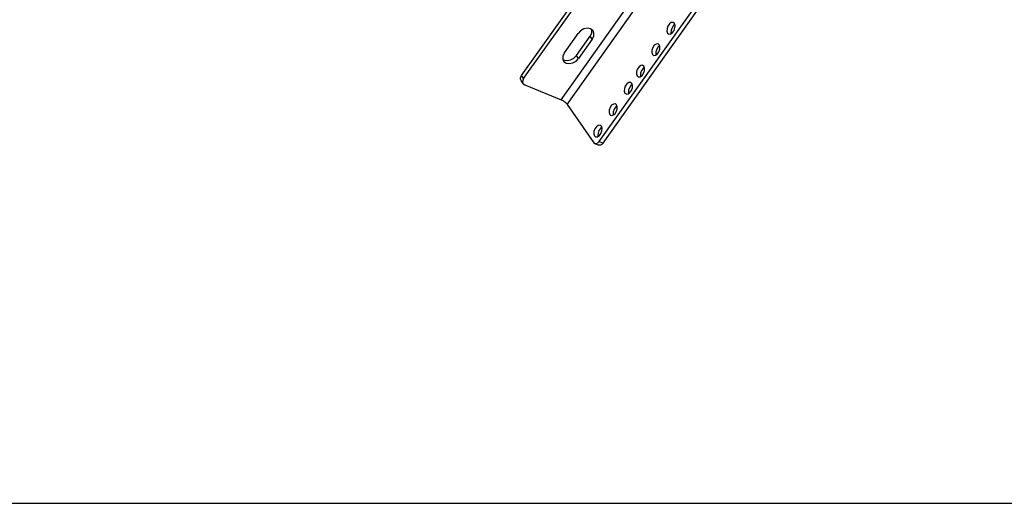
# Model space of a CAD drawing. Header units: inches. Extents: x 0 to 94.4, y 0 to 61.1.
# Tile 3 of 8: x 49.9 to 72.3, y 0 to 11. Entities that reach past the tile are written whole.
import ezdxf

# ---------------------------------------------------------------- set-up
doc = ezdxf.new("R2010")
doc.units = ezdxf.units.IN
doc.header["$LTSCALE"] = 5.194444
doc.header["$MEASUREMENT"] = 0
doc.layers.get('0').update_dxf_attribs({"linetype": 'CONTINUOUS'})

msp = doc.modelspace()

# ---------------------------------------------------------------- linework, layer by layer
at = {"color": 3, "linetype": 'CONTINUOUS'}
for p, q in [((61.3149, 9.7368), (88.3195, 47.7868)), ((63.1722, 8.2021), (90.1796, 46.256)), ((64.7736, 10.8776), (64.739, 10.8287)), ((64.8034, 10.8984), (64.7736, 10.8776)), ((62.5657, 10.1953), (62.8776, 10.6348)), ((62.8776, 10.6348), (62.9117, 10.7051)), ((64.4274, 10.3896), (64.3927, 10.3408)), ((64.4571, 10.4105), (64.4274, 10.3896)), ((62.2548, 10.1114), (62.2829, 10.091)), ((62.2829, 10.091), (62.354, 10.0786)), ((62.5071, 10.135), (62.5657, 10.1953)), ((64.0811, 9.9017), (64.0464, 9.8529)), ((64.1108, 9.9226), (64.0811, 9.9017)), ((61.2946, 9.695), (61.3149, 9.7368)), ((63.804, 9.5114), (63.7694, 9.4626)), ((63.8338, 9.5323), (63.804, 9.5114)), ((63.4578, 9.0235), (63.4231, 8.9746)), ((63.4875, 9.0443), (63.4578, 9.0235)), ((63.1115, 8.5355), (63.0768, 8.4867)), ((63.1412, 8.5564), (63.1115, 8.5355))]:
    msp.add_line(p, q, dxfattribs=at)
at = {"color": 7, "linetype": 'CONTINUOUS'}
for p, q in [((61.3625, 9.6685), (88.3671, 47.7185)), ((62.2158, 9.1879), (89.3645, 47.4409)), ((62.356, 9.0817), (89.5046, 47.3347)), ((63.0797, 8.24), (90.0871, 46.2939)), ((62.9635, 10.7065), (62.9426, 10.7578)), ((64.7508, 10.7169), (64.7854, 10.7658)), ((64.7938, 10.9259), (64.769, 10.9463)), ((62.2898, 10.2595), (62.6017, 10.699)), ((62.9252, 10.5665), (62.6133, 10.127)), ((62.9252, 10.5665), (62.8776, 10.6348)), ((64.6381, 10.7065), (64.6629, 10.6861)), ((64.4475, 10.438), (64.4227, 10.4584)), ((62.2898, 10.2595), (62.2558, 10.1892)), ((62.6133, 10.127), (62.5657, 10.1953)), ((64.2918, 10.2186), (64.3166, 10.1982)), ((64.4045, 10.229), (64.4391, 10.2778)), ((64.1012, 9.95), (64.0764, 9.9704)), ((61.3625, 9.6685), (61.3149, 9.7368)), ((63.9455, 9.7307), (63.9703, 9.7103)), ((64.0582, 9.7411), (64.0928, 9.7899)), ((61.352, 9.5547), (61.3045, 9.6231)), ((61.3397, 9.5852), (61.3521, 9.5547)), ((61.3867, 9.5276), (62.2158, 9.1879)), ((63.8242, 9.5597), (63.7994, 9.5801)), ((63.6685, 9.3403), (63.6933, 9.32)), ((63.7812, 9.3508), (63.8158, 9.3996)), ((62.356, 9.0817), (62.9628, 8.2107)), ((63.4779, 9.0718), (63.4531, 9.0922)), ((63.3222, 8.8524), (63.347, 8.832)), ((63.4349, 8.8629), (63.4695, 8.9117)), ((63.1316, 8.5839), (63.1068, 8.6043)), ((62.9759, 8.3645), (63.0007, 8.3441)), ((63.0886, 8.3749), (63.1232, 8.4237)), ((62.9628, 8.2107), (62.9848, 8.1926)), ((62.9847, 8.1926), (63.0773, 8.1547)), ((63.0496, 8.2078), (63.0797, 8.24)), ((63.0797, 8.24), (63.1722, 8.2021)), ((0, 0), (94.4444, 0))]:
    msp.add_line(p, q, dxfattribs=at)
for points in [[(62.8845, 10.8033), (62.8134, 10.8157), (62.7347, 10.8002), (62.6604, 10.7592), (62.6017, 10.699)], [(62.9426, 10.7578), (62.9372, 10.765), (62.8845, 10.8033)], [(64.769, 10.9463), (64.7629, 10.9483), (64.7226, 10.9446), (64.6811, 10.9155), (64.6465, 10.8666), (64.6256, 10.8078), (64.6226, 10.7507), (64.6381, 10.7065)], [(64.7854, 10.7658), (64.8063, 10.8246), (64.8093, 10.8817), (64.7938, 10.9259)], [(62.9252, 10.5665), (62.9592, 10.6368), (62.9635, 10.7065)], [(64.6629, 10.6861), (64.669, 10.6841), (64.7092, 10.6878), (64.7508, 10.7169)], [(64.4227, 10.4584), (64.4166, 10.4604), (64.3764, 10.4567), (64.3348, 10.4275), (64.3002, 10.3787), (64.2793, 10.3199), (64.2763, 10.2628), (64.2918, 10.2186)], [(64.4391, 10.2778), (64.46, 10.3366), (64.463, 10.3938), (64.4475, 10.438)], [(62.2558, 10.1892), (62.2516, 10.1195), (62.2724, 10.0682)], [(62.3305, 10.0227), (62.4016, 10.0103), (62.4803, 10.0258), (62.5547, 10.0667), (62.6133, 10.127)], [(64.3166, 10.1982), (64.3227, 10.1962), (64.3629, 10.1999), (64.4045, 10.229)], [(62.2724, 10.0682), (62.2778, 10.061), (62.3305, 10.0227)], [(64.0764, 9.9704), (64.0703, 9.9725), (64.0301, 9.9688), (63.9885, 9.9396), (63.9539, 9.8908), (63.933, 9.832), (63.93, 9.7749), (63.9455, 9.7307)], [(64.0928, 9.7899), (64.1137, 9.8487), (64.1167, 9.9059), (64.1012, 9.95)], [(61.3625, 9.6685), (61.3422, 9.6266), (61.3397, 9.5852)], [(63.9703, 9.7103), (63.9764, 9.7082), (64.0166, 9.712), (64.0582, 9.7411)], [(61.3521, 9.5547), (61.3553, 9.5504), (61.3867, 9.5276)], [(63.7994, 9.5801), (63.7933, 9.5822), (63.753, 9.5784), (63.7115, 9.5493), (63.6769, 9.5005), (63.656, 9.4417), (63.653, 9.3845), (63.6685, 9.3403)], [(63.8158, 9.3996), (63.8367, 9.4584), (63.8397, 9.5155), (63.8242, 9.5597)], [(62.356, 9.0817), (62.3463, 9.0942), (62.3341, 9.1074), (62.3198, 9.121), (62.3037, 9.1345), (62.2865, 9.1476), (62.2685, 9.1598), (62.2504, 9.1709), (62.2326, 9.1803), (62.2158, 9.1879)], [(63.6933, 9.32), (63.6994, 9.3179), (63.7396, 9.3216), (63.7812, 9.3508)], [(63.4531, 9.0922), (63.447, 9.0942), (63.4068, 9.0905), (63.3652, 9.0614), (63.3306, 9.0126), (63.3097, 8.9537), (63.3067, 8.8966), (63.3222, 8.8524)], [(63.4695, 8.9117), (63.4904, 8.9705), (63.4934, 9.0276), (63.4779, 9.0718)], [(63.347, 8.832), (63.3531, 8.83), (63.3933, 8.8337), (63.4349, 8.8629)], [(63.1068, 8.6043), (63.1007, 8.6063), (63.0605, 8.6026), (63.0189, 8.5734), (62.9843, 8.5246), (62.9634, 8.4658), (62.9604, 8.4087), (62.9759, 8.3645)], [(63.1232, 8.4237), (63.1441, 8.4825), (63.1471, 8.5397), (63.1316, 8.5839)], [(63.0007, 8.3441), (63.0068, 8.3421), (63.047, 8.3458), (63.0886, 8.3749)], [(62.9848, 8.1926), (63.0168, 8.191), (63.0496, 8.2078)]]:
    msp.add_lwpolyline(points, dxfattribs=at)
at = {"color": 3, "linetype": 'CONTINUOUS'}
for points in [[(62.9117, 10.7051), (62.9159, 10.7748), (62.9126, 10.7829)], [(64.739, 10.8287), (64.7181, 10.7699), (64.7151, 10.7128), (64.721, 10.6961)], [(64.3927, 10.3408), (64.3718, 10.282), (64.3688, 10.2249), (64.3747, 10.2081)], [(62.354, 10.0786), (62.4327, 10.0941), (62.5071, 10.135)], [(61.3045, 9.623), (61.2921, 9.6535), (61.2946, 9.695)], [(64.0464, 9.8529), (64.0255, 9.7941), (64.0226, 9.7369), (64.0284, 9.7202)], [(63.7694, 9.4626), (63.7485, 9.4038), (63.7455, 9.3466), (63.7514, 9.3299)], [(63.4231, 8.9746), (63.4022, 8.9158), (63.3992, 8.8587), (63.4051, 8.842)], [(63.0768, 8.4867), (63.0559, 8.4279), (63.053, 8.3708), (63.0588, 8.354)], [(63.1722, 8.2021), (63.1421, 8.1699), (63.1093, 8.1531), (63.0773, 8.1547)]]:
    msp.add_lwpolyline(points, dxfattribs=at)

doc.saveas('drawing.dxf')
